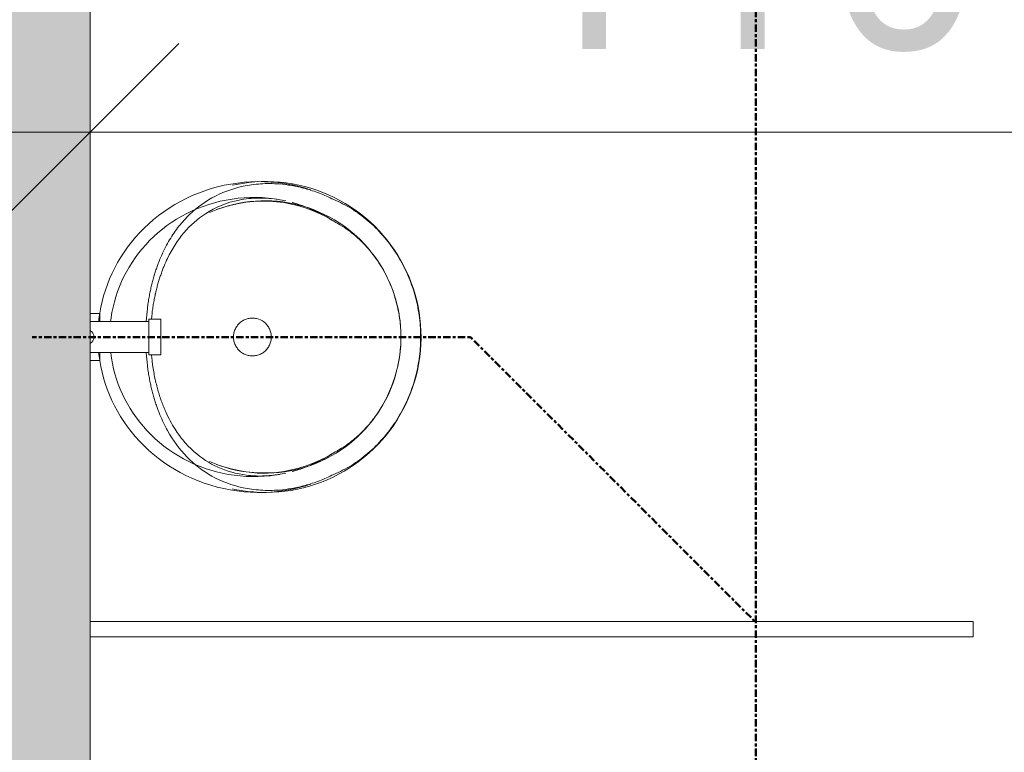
# Model space of a CAD drawing. Header units: millimetres. Extents: x -15787 to 43305, y -34460 to 16025.
# Tile 26 of 44: x 4010 to 4842, y 2194 to 2814. Entities that reach past the tile are written whole.
import ezdxf

# ---------------------------------------------------------------- set-up
doc = ezdxf.new("R2010")
doc.units = ezdxf.units.MM
doc.linetypes.add('Centre', pattern=[12.5, 2.5, -1.875, 6.25, -1.875])
for name, color, linetype, lineweight in [('A-ANNO-DIMS', 211, 'Continuous', 9), ('A-ANNO-DIMS-100', 211, 'Continuous', 9), ('A-DETL', 90, 'Continuous', 50), ('A-WALL-PATT', 111, 'Continuous', 9), ('I-WALL', 2, 'Continuous', 9), ('P-SANR-FIXT', 6, 'Continuous', 9)]:
    doc.layers.add(name, color=color, linetype=linetype, lineweight=lineweight)
doc.styles.add('Trebuchet MS', font='trebuc.ttf', dxfattribs={"height": 180})
doc.dimstyles.new('Cotes100e_Intérieur', dxfattribs={"dimscale": 304.8, "dimtxt": 185.571163, "dimasz": 0.492126, "dimexe": 0.328084, "dimexo": 0.0625, "dimgap": 0.065617, "dimtad": 1, "dimdec": 0, "dimlfac": 0.1, "dimzin": 0, "dimdsep": 46, "dimtxsty": 'Trebuchet MS', "dimblk1": 'OBLIQUE', "dimblk2": 'OBLIQUE', "dimsah": 1, "dimcen": 0.09, "dimdle": 0.328084, "dimazin": 0, "dimtfac": 1, "dimtdec": 4, "dimtix": 1, "dimtmove": 0, "dimatfit": 3, "dimfxl": 0.328084, "dimfxlon": 1, "dimtvp": 1, "dimtolj": 1, "dimtzin": 0, "dimarcsym": 2})

# ---------------------------------------------------------------- blocks, each defined once
blk = doc.blocks.new('URINOIR - urinoir Aubagne2 avec robinet temporisé-7619203-RDC_Réseaux')
at = {"layer": 'P-SANR-FIXT', "color": 30}
for p, q in [((5.16, 309.69), (-5.16, 309.69)), ((-15, 90), (-15, 80)), ((15, 90), (-15, 90)), ((-14.49, 90), (-15, 90)), ((15, 90), (14.49, 90)), ((15, 80), (15, 90)), ((-15, 80), (-14.49, 80)), ((-15, 80), (15, 80)), ((-13, 80), (-13, 30.16)), ((13, 30.16), (13, 80)), ((14.49, 80), (15, 80)), ((-20, 30.16), (-20, 38.44)), ((-20, 38.44), (-13, 38.44)), ((13, 38.44), (20, 38.44)), ((20, 38.44), (20, 30.16))]:
    blk.add_line(p, q, dxfattribs=at)
at = {"layer": 'P-SANR-FIXT', "color": 30, "flags": 128}
for points in [[(0, 310.09), (-5.18, 309.99), (-10.36, 309.69), (-15.52, 309.18), (-20.66, 308.46), (-25.77, 307.55), (-30.84, 306.43), (-35.86, 305.11), (-40.84, 303.6), (-45.75, 301.89), (-50.59, 299.98), (-55.36, 297.89), (-60.04, 295.6), (-64.64, 293.13), (-69.13, 290.48), (-73.52, 287.64), (-77.8, 284.63), (-81.96, 281.45), (-86, 278.11), (-89.9, 274.6), (-93.66, 270.93), (-97.28, 267.11), (-100.75, 263.15), (-104.05, 259.04), (-107.2, 254.81), (-110.17, 250.44), (-112.97, 245.96), (-115.58, 241.36), (-118.02, 236.65), (-120.26, 231.85), (-122.3, 226.96), (-124.15, 221.98), (-125.8, 216.93), (-127.24, 211.81), (-128.48, 206.64), (-129.5, 201.42), (-130.31, 196.16), (-130.91, 190.87), (-131.29, 185.56), (-131.46, 180.23), (-131.41, 174.91), (-131.14, 169.59), (-130.66, 164.29), (-129.97, 159.01), (-129.06, 153.77), (-128.4, 150.72)], [(128.4, 150.72), (128.84, 152.69), (129.8, 157.92), (130.54, 163.2), (131.06, 168.49), (131.37, 173.81), (131.47, 179.13), (131.34, 184.46), (131.01, 189.77), (130.45, 195.07), (129.69, 200.34), (128.71, 205.57), (127.51, 210.75), (126.12, 215.88), (124.51, 220.94), (122.7, 225.93), (120.7, 230.85), (118.49, 235.67), (116.1, 240.39), (113.52, 245.02), (110.76, 249.53), (107.82, 253.92), (104.72, 258.18), (101.44, 262.31), (98.01, 266.31), (94.42, 270.15), (90.69, 273.85), (86.82, 277.39), (82.81, 280.78), (78.67, 283.99), (74.42, 287.03), (70.05, 289.9), (65.57, 292.6), (61, 295.11), (56.33, 297.43), (51.58, 299.57), (46.75, 301.51), (41.85, 303.26), (36.9, 304.82), (31.88, 306.17), (26.82, 307.33), (21.72, 308.29), (16.59, 309.04), (11.43, 309.6), (6.25, 309.95), (1.07, 310.09), (0, 310.09)], [(0, 293.14), (-4.55, 293.05), (-9.09, 292.79), (-13.62, 292.34), (-18.12, 291.71), (-22.6, 290.91), (-27.05, 289.93), (-31.46, 288.78), (-35.82, 287.45), (-40.13, 285.95), (-44.37, 284.28), (-48.55, 282.44), (-52.66, 280.43), (-56.69, 278.27), (-60.63, 275.94), (-64.48, 273.45), (-68.24, 270.82), (-71.88, 268.03), (-75.42, 265.09), (-78.84, 262.02), (-82.14, 258.81), (-85.31, 255.46), (-88.35, 251.99), (-91.24, 248.39), (-94, 244.68), (-96.6, 240.85), (-99.05, 236.92), (-101.34, 232.89), (-103.47, 228.77), (-105.44, 224.57), (-107.23, 220.28), (-108.85, 215.92), (-110.29, 211.5), (-111.56, 207.02), (-112.64, 202.49), (-113.53, 197.91), (-114.24, 193.31), (-114.77, 188.67), (-115.1, 184.02), (-115.25, 179.36), (-115.21, 174.7), (-114.97, 170.04), (-114.55, 165.4), (-113.94, 160.78), (-113.14, 156.18), (-112.16, 151.63), (-111, 147.12), (-109.65, 142.67), (-108.13, 138.27), (-106.43, 133.95), (-105.19, 131.08)], [(105.19, 131.08), (107.01, 135.36), (108.65, 139.71), (110.11, 144.13), (111.4, 148.6), (112.51, 153.12), (113.43, 157.69), (114.16, 162.29), (114.71, 166.92), (115.07, 171.57), (115.24, 176.23), (115.22, 180.9), (115.01, 185.55), (114.62, 190.2), (114.03, 194.83), (113.26, 199.42), (112.3, 203.98), (111.16, 208.5), (109.84, 212.96), (108.34, 217.36), (106.66, 221.7), (104.81, 225.96), (102.79, 230.14), (100.61, 234.23), (98.26, 238.23), (95.76, 242.12), (93.11, 245.91), (90.31, 249.59), (87.36, 253.14), (84.28, 256.57), (81.07, 259.88), (77.73, 263.05), (74.27, 266.07), (70.7, 268.96), (67.01, 271.7), (63.23, 274.29), (59.35, 276.72), (55.38, 279), (51.32, 281.11), (47.19, 283.06), (42.98, 284.84), (38.72, 286.46), (34.39, 287.9), (30.02, 289.17), (25.59, 290.27), (21.14, 291.19), (16.64, 291.94), (12.13, 292.5), (7.6, 292.89), (3.05, 293.1), (0, 293.14)], [(-126.14, 211.48), (-127.58, 205.98), (-128.79, 200.41), (-129.78, 194.79), (-130.55, 189.12), (-131.08, 183.41), (-131.38, 177.69), (-131.45, 171.96), (-131.29, 166.23), (-130.89, 160.51), (-130.26, 154.82), (-129.41, 149.16), (-128.32, 143.56), (-127.02, 138.02), (-125.49, 132.55), (-123.75, 127.16), (-121.8, 121.86), (-119.64, 116.66), (-117.28, 111.58), (-114.74, 106.62), (-112, 101.79), (-109.09, 97.09), (-106.01, 92.54), (-102.76, 88.13), (-99.36, 83.89), (-95.81, 79.8), (-92.12, 75.89), (-88.29, 72.14), (-84.35, 68.57), (-80.28, 65.18), (-76.11, 61.98), (-71.84, 58.96), (-67.47, 56.12), (-63.02, 53.48), (-58.49, 51.02), (-53.88, 48.76), (-49.21, 46.7), (-44.49, 44.82), (-39.71, 43.14), (-34.88, 41.66), (-30.02, 40.37), (-25.12, 39.28), (-20.2, 38.38), (-15.25, 37.68), (-13, 37.46)], [(13, 37.45), (14.92, 37.64), (19.87, 38.33), (24.8, 39.21), (29.7, 40.29), (34.56, 41.57), (39.39, 43.04), (44.17, 44.7), (48.9, 46.56), (53.57, 48.62), (58.18, 50.87), (62.72, 53.31), (67.18, 55.94), (71.55, 58.76), (75.83, 61.77), (80.01, 64.97), (84.08, 68.34), (88.04, 71.9), (91.87, 75.63), (95.57, 79.54), (99.13, 83.61), (102.54, 87.85), (105.8, 92.24), (108.89, 96.78), (111.82, 101.47), (114.56, 106.29), (117.12, 111.25), (119.49, 116.32), (121.66, 121.51), (123.63, 126.8), (125.38, 132.19), (126.92, 137.65), (128.24, 143.19), (129.34, 148.79), (130.21, 154.44), (130.86, 160.13), (131.27, 165.85), (131.45, 171.58), (131.39, 177.31), (131.11, 183.04), (130.59, 188.74), (129.84, 194.41), (128.86, 200.04), (127.66, 205.61), (126.24, 211.12), (126.14, 211.48)], [(-115.1, 195.81), (-116.1, 190.83), (-116.9, 185.81), (-117.49, 180.76), (-117.88, 175.68), (-118.06, 170.59), (-118.04, 165.49), (-117.81, 160.4), (-117.37, 155.32), (-116.73, 150.28), (-115.88, 145.27), (-114.84, 140.3), (-113.59, 135.4), (-112.15, 130.56), (-110.52, 125.79), (-108.71, 121.11), (-106.71, 116.52), (-104.54, 112.03), (-102.2, 107.66), (-99.69, 103.39), (-97.03, 99.25), (-94.21, 95.24), (-91.25, 91.36), (-88.15, 87.62), (-84.92, 84.03), (-81.57, 80.59), (-78.1, 77.3), (-74.51, 74.16), (-70.82, 71.19), (-67.04, 68.38), (-63.16, 65.73), (-59.21, 63.26), (-55.17, 60.95), (-51.06, 58.81), (-46.89, 56.85), (-42.66, 55.06), (-38.38, 53.44), (-34.05, 52), (-29.69, 50.74), (-25.28, 49.65), (-20.85, 48.73), (-16.39, 48), (-12.79, 47.55)], [(13.48, 47.62), (17.95, 48.24), (22.4, 49.03), (26.82, 50.01), (31.22, 51.16), (35.57, 52.48), (39.88, 53.99), (44.15, 55.66), (48.36, 57.52), (52.5, 59.54), (56.59, 61.74), (60.6, 64.1), (64.53, 66.64), (68.37, 69.34), (72.12, 72.21), (75.77, 75.24), (79.32, 78.43), (82.75, 81.77), (86.07, 85.27), (89.25, 88.91), (92.3, 92.7), (95.21, 96.63), (97.98, 100.68), (100.59, 104.87), (103.04, 109.17), (105.32, 113.59), (107.43, 118.11), (109.36, 122.73), (111.11, 127.44), (112.68, 132.24), (114.05, 137.1), (115.22, 142.03), (116.2, 147.01), (116.98, 152.03), (117.55, 157.09), (117.91, 162.17), (118.07, 167.27), (118.02, 172.37), (117.77, 177.46), (117.31, 182.53), (116.64, 187.57), (115.78, 192.58), (115.1, 195.81)]]:
    blk.add_lwpolyline(points, dxfattribs=at)
at = {"layer": 'P-SANR-FIXT', "color": 30}
blk.add_arc((0, 27.16), 6.35, 30, 150, dxfattribs=at)
for major_axis, start_param, end_param in [((115, 0), 2.589636, 3.499388), ((115, 0), 5.92539, 6.835142), ((130.95, 0), 2.825305, 2.968784), ((130.95, 0), 0.172809, 0.316288)]:
    blk.add_ellipse((0, 176.86), major_axis=major_axis, ratio=0.984808, start_param=start_param, end_param=end_param, dxfattribs=at)
for points in [[(-116.24, 236.24), (-114.12, 241.34), (-109.04, 251.33), (-98.68, 265.43), (-86.25, 278), (-72.11, 288.76), (-56.61, 297.46), (-40.09, 303.98), (-22.82, 308.21), (-11.1, 309.45), (-5.16, 309.69)], [(-5.16, 309.69), (-4.31, 309.71), (-2.6, 309.74), (-0.87, 309.76), (0, 309.76)], [(0, 309.76), (0.87, 309.76), (2.6, 309.74), (4.31, 309.71), (5.16, 309.69)], [(5.16, 309.69), (11.1, 309.45), (22.82, 308.21), (40.09, 303.98), (56.61, 297.46), (72.11, 288.76), (86.25, 278), (98.68, 265.43), (109.04, 251.33), (114.12, 241.34), (116.24, 236.24)], [(-129.43, 190.38), (-129.18, 193.71), (-128.28, 200.72), (-125.76, 212.1), (-121.86, 224.06), (-118.27, 232.17), (-116.24, 236.24)], [(-97.92, 236.24), (-100.48, 232.29), (-105.06, 224.35), (-110.32, 212.41), (-112.8, 204.74), (-113.81, 201.04)], [(113.81, 201.04), (112.8, 204.74), (110.32, 212.41), (105.06, 224.35), (100.48, 232.29), (97.92, 236.24)], [(116.24, 236.24), (118.27, 232.17), (121.86, 224.06), (125.76, 212.1), (128.28, 200.72), (129.18, 193.71), (129.43, 190.38)], [(0, 183.5), (1.2, 183.5), (3.6, 183.23), (6.99, 182.04), (10.06, 180.12), (12.61, 177.56), (14.54, 174.5), (15.73, 171.1), (16, 168.7), (16, 167.5)], [(0, 151.5), (-1.2, 151.5), (-3.59, 151.77), (-7.01, 152.97), (-10.07, 154.89), (-12.62, 157.45), (-14.54, 160.51), (-15.73, 163.92), (-16, 166.31), (-16, 167.5)], [(16, 167.5), (16, 166.31), (15.73, 163.92), (14.54, 160.51), (12.62, 157.45), (10.07, 154.89), (7.01, 152.97), (3.59, 151.77), (1.2, 151.5), (0, 151.5)]]:
    blk.add_open_spline(points, degree=3, dxfattribs=at)
for points, knots in [([(0, 293.1), (-4.32, 293.09), (-12.88, 292.62), (-29.82, 289.75), (-47.52, 283.59), (-64.9, 273.55), (-78.25, 262.83), (-89.66, 250.25), (-95.44, 241.03), (-97.92, 236.24)], [-1, -1, -1, -1, -0.892857, -0.785714, -0.571429, -0.428571, -0.285714, -0.142857, 0, 0, 0, 0]), ([(97.92, 236.24), (96.06, 239.83), (92.91, 245.07), (88, 251.71), (83.91, 256.51), (79.5, 261.1), (73.28, 266.85), (59.12, 277.77), (39.58, 287.15), (17.16, 292.24), (5.77, 293.09), (0, 293.1)], [-1, -1, -1, -1, -0.892857, -0.839286, -0.785714, -0.732143, -0.678571, -0.571429, -0.285714, -0.142857, 0, 0, 0, 0]), ([(-13.33, 77.57), (-17.02, 77.89), (-22.35, 78.44), (-29.03, 79.34), (-33.84, 80.09), (-38.41, 80.95), (-42.74, 81.92), (-46.9, 82.99), (-50.95, 84.11), (-54.88, 85.29), (-58.65, 86.55), (-62.31, 87.9), (-67.06, 89.78), (-72.75, 92.31), (-81.32, 96.75), (-91.13, 103.03), (-104.96, 114.71), (-118.71, 132.43), (-127.09, 154.37), (-129.91, 174.27), (-129.83, 184.9), (-129.43, 190.38)], [-1, -1, -1, -1, -0.958333, -0.9375, -0.916667, -0.895833, -0.875, -0.854167, -0.833333, -0.8125, -0.791667, -0.770833, -0.75, -0.708333, -0.666667, -0.583333, -0.5, -0.333333, -0.166667, -0.083333, 0, 0, 0, 0]), ([(-116.16, 190.38), (-117.16, 184.28), (-118.09, 172.46), (-115.71, 150.41), (-106.64, 128.5), (-89.15, 108.92), (-72.86, 98.46), (-61.18, 93.23), (-56.73, 91.46), (-53.27, 90.2), (-49.69, 89), (-46.01, 87.86), (-42.19, 86.79), (-39.21, 86.06), (-37.16, 85.6), (-35.78, 85.29), (-33.34, 84.76), (-29.77, 84.05), (-26.05, 83.42), (-22.97, 82.98), (-20.61, 82.69), (-18.2, 82.44), (-16.26, 82.26), (-15.12, 82.17), (-14.8, 82.14)], [-1, -1, -1, -1, -0.9038462, -0.8076923, -0.6153846, -0.4615385, -0.3076923, -0.2692308, -0.25, -0.2307692, -0.2115385, -0.1923077, -0.1730769, -0.1538462, -0.1490385, -0.1442308, -0.1346154, -0.1153846, -0.0961538, -0.0865385, -0.0769231, -0.0673077, -0.0576923, -0.0540944, -0.0540944, -0.0540944, -0.0540944]), ([(-16, 167.5), (-16, 168.7), (-15.6, 172.29), (-13.47, 176.71), (-10.06, 180.12), (-6.99, 182.04), (-3.6, 183.23), (-1.2, 183.5), (0, 183.5)], [-1, -1, -1, -1, -0.857143, -0.571429, -0.428571, -0.285714, -0.142857, 0, 0, 0, 0]), ([(129.43, 190.38), (129.83, 184.9), (129.91, 174.27), (127.09, 154.36), (118.72, 132.43), (102.2, 111.16), (85.6, 98.98), (72.75, 92.31), (67.06, 89.78), (62.31, 87.9), (58.65, 86.55), (54.88, 85.29), (50.95, 84.11), (46.9, 82.99), (42.74, 81.92), (38.41, 80.95), (33.84, 80.09), (29.03, 79.34), (22.35, 78.44), (17.02, 77.89), (13.33, 77.57)], [-1, -1, -1, -1, -0.916667, -0.833333, -0.666667, -0.5, -0.333333, -0.291667, -0.25, -0.229167, -0.208333, -0.1875, -0.166667, -0.145833, -0.125, -0.104167, -0.083333, -0.0625, -0.041667, 0, 0, 0, 0]), ([(14.8, 82.14), (16.37, 82.27), (18.92, 82.5), (22.39, 82.9), (26.24, 83.44), (30.87, 84.24), (34.84, 85.08), (37.41, 85.65), (39.12, 86.04), (42.03, 86.75), (46.02, 87.85), (49.84, 89.05), (52.81, 90.06), (55.74, 91.08), (59.26, 92.44), (64.66, 94.76), (71.07, 97.88), (79.55, 102.88), (88.46, 109.44), (100.13, 120.8), (111.19, 137.63), (116.96, 157.93), (117.89, 175.99), (116.96, 185.5), (116.16, 190.38)], [-0.9459056, -0.9459056, -0.9459056, -0.9459056, -0.9278846, -0.9158654, -0.9038462, -0.8798077, -0.8557692, -0.8497596, -0.84375, -0.8317308, -0.8076923, -0.7836538, -0.7716346, -0.7596154, -0.7355769, -0.7115385, -0.6634615, -0.6153846, -0.5384615, -0.4615385, -0.3076923, -0.1538462, -0.0769231, 0, 0, 0, 0])]:
    blk.add_open_spline(points, degree=3, knots=knots, dxfattribs=at)
blk = doc.blocks.new('DIMBLOCK12-RDC_Réseaux')
at = {"layer": 'A-ANNO-DIMS-100'}
for p, q in [((4069.09, 2718.89), (4069.09, 2818.89)), ((5171.89, 2718.89), (5171.89, 2818.89)), ((4069.09, 2718.89), (4144.09, 2793.89)), ((5171.89, 2718.89), (5246.89, 2793.89)), ((3969.09, 2718.89), (5271.89, 2718.89)), ((4069.09, 2718.89), (3994.09, 2643.89)), ((4069.09, 2718.89), (4069.09, 2618.89)), ((5171.89, 2718.89), (5096.89, 2643.89)), ((5171.89, 2718.89), (5171.89, 2618.89))]:
    blk.add_line(p, q, dxfattribs=at)
at = {"layer": 'A-ANNO-DIMS-100', "color": 0, "insert": (4422.34, 2969.21), "char_height": 180, "width": 475.5654, "attachment_point": 1, "line_spacing_factor": 1.048425, "style": 'Trebuchet MS'}
blk.add_mtext('110', dxfattribs=at)
blk = doc.blocks.new('_Oblique')
at = {"color": 0, "linetype": 'ByBlock', "lineweight": -2}
blk.add_line((-0.5, -0.5), (0.5, 0.5), dxfattribs=at)

msp = doc.modelspace()

# ---------------------------------------------------------------- hatches: boundary and pattern name
at = {"layer": 'A-WALL-PATT'}
h = msp.add_hatch(color=30, dxfattribs=at)
h.paths.add_polyline_path([(3971.09, 2011.49), (4069.09, 2011.49), (4069.09, 2893.71), (3971.09, 2893.71), (3971.09, 2060.49)])
h.paths.add_polyline_path([(4020.09, 3726.93), (4069.09, 3726.93), (4069.09, 4557.15), (3971.09, 4557.15), (3971.09, 3726.93), (3991.21, 3726.93)])

# ---------------------------------------------------------------- linework, layer by layer
at = {"layer": 'A-DETL', "linetype": 'Centre'}
for p, q in [((4632.08, 7214.26), (4632.08, 283.83)), ((4390.8, 2545.54), (4020.09, 2545.54)), ((4390.8, 2545.54), (4632.08, 2304.26))]:
    msp.add_line(p, q, dxfattribs=at)
at = {"layer": 'I-WALL', "color": 23, "lineweight": 13}
msp.add_line((4069.09, 701.51), (4069.09, 2893.71), dxfattribs=at)
at = {"layer": 'I-WALL', "color": 30}
for p, q in [((4069.09, 2305.01), (4816.09, 2305.01)), ((4816.09, 2305.01), (4816.09, 2292.01)), ((4816.09, 2292.01), (4069.09, 2292.01))]:
    msp.add_line(p, q, dxfattribs=at)

# ---------------------------------------------------------------- block references
at = {"layer": 'P-SANR-FIXT', "color": 30, "rotation": 269.9999999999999}
msp.add_blockref('URINOIR - urinoir Aubagne2 avec robinet temporisé-7619203-RDC_Réseaux', (4038.93, 2545.54), dxfattribs=at)

# ---------------------------------------------------------------- dimensions: what is measured, and where the dimension line sits
at = {"layer": 'A-ANNO-DIMS'}
dim = msp.add_linear_dim(base=(5171.89, 2718.89), p1=(4069.09, 2818.89), p2=(5171.89, 2618.89), dimstyle='Cotes100e_Intérieur', override={"dimpost": '<>', "dimfxl": 1120.788936}, dxfattribs=at)
dim.commit()
dim.dimension.update_dxf_attribs({"geometry": 'DIMBLOCK12-RDC_Réseaux', "text_midpoint": (4620.49, 2830.46)})

doc.saveas('drawing.dxf')
